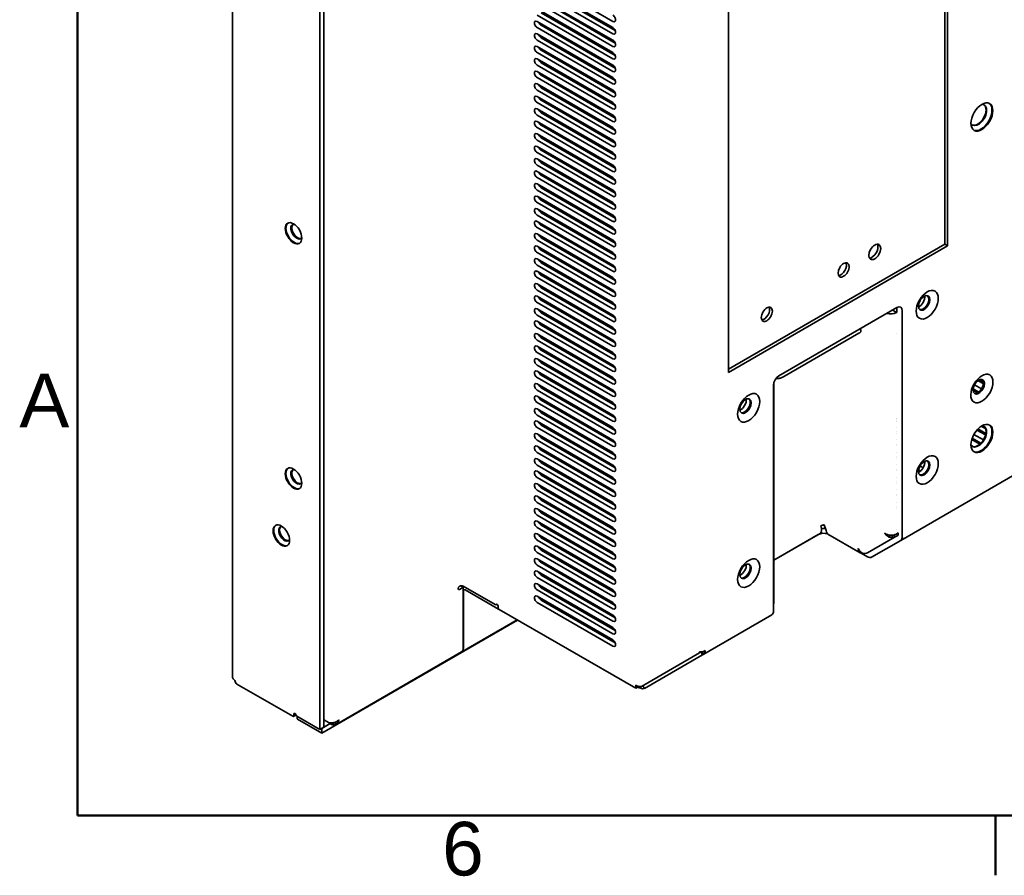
# Model space of a CAD drawing. Header units: millimetres. Extents: x 0 to 2100, y 0 to 1485.
# Tile 1 of 14: x 31 to 353, y 31 to 310. Entities that reach past the tile are written whole.
import ezdxf

# ---------------------------------------------------------------- set-up
doc = ezdxf.new("R2010")
doc.units = ezdxf.units.MM
doc.header["$LTSCALE"] = 5
for name, color, linetype, lineweight in [('Rahmen_0', 7, 'Continuous', 50), ('Rahmen_2', 7, 'Continuous', 50), ('Sichtbare Kanten(ISO)', 7, 'Continuous', 35)]:
    doc.layers.add(name, color=color, linetype=linetype, lineweight=lineweight)
doc.styles.add('Aktuell-BSI', font='arial.ttf')

# ---------------------------------------------------------------- blocks, each defined once
blk = doc.blocks.new('Ränder Standardrahmen')
at = {"layer": 'Rahmen_0'}
blk.add_line((70, 10), (70, 6.1), dxfattribs=at)
at = {"layer": 'Rahmen_0', "flags": 128}
blk.add_lwpolyline([(10, 10), (10, 287), (410, 287), (410, 10), (10, 10)], dxfattribs=at)
at = {"layer": 'Rahmen_2', "char_height": 3.5, "attachment_point": 7, "style": 'Aktuell-BSI'}
for s, insert in [('A', (6.206, 35.375)), ('6', (33.834, 6.041))]:
    blk.add_mtext(s, dxfattribs=dict(at, insert=insert))

msp = doc.modelspace()

# ---------------------------------------------------------------- linework, layer by layer
at = {"layer": 'Sichtbare Kanten(ISO)'}
for p, q in [((100.65, 95.43), (100.65, 409.32)), ((130.5, 393.17), (130.5, 78.92)), ((129.18, 392.4), (129.18, 78.15)), ((333.4, 384.62), (333.4, 236.63)), ((334.28, 236.12), (334.28, 385.13)), ((262.69, 343.79), (262.69, 194.78)), ((200.2, 323.74), (224.95, 309.45)), ((224.95, 307.41), (200.2, 321.7)), ((200.2, 319.66), (224.95, 305.37)), ((225.71, 306.46), (201.52, 320.42)), ((224.95, 303.33), (200.2, 317.62)), ((200.2, 315.57), (224.95, 301.29)), ((225.71, 302.37), (201.52, 316.34)), ((224.95, 299.24), (200.2, 313.53)), ((225.71, 298.29), (201.52, 312.26)), ((200.2, 311.49), (224.95, 297.2)), ((224.95, 295.16), (200.2, 309.45)), ((200.2, 307.41), (224.95, 293.12)), ((225.71, 294.21), (201.52, 308.17)), ((224.95, 291.08), (200.2, 305.37)), ((200.2, 303.33), (224.95, 289.04)), ((225.71, 290.13), (201.52, 304.09)), ((224.95, 287), (200.2, 301.29)), ((200.2, 299.24), (224.95, 284.96)), ((225.71, 286.04), (201.52, 300.01)), ((224.95, 282.91), (200.2, 297.2)), ((200.2, 295.16), (224.95, 280.87)), ((224.95, 278.83), (200.2, 293.12)), ((225.71, 281.96), (201.52, 295.93)), ((200.2, 291.08), (224.95, 276.79)), ((225.71, 277.88), (201.52, 291.84)), ((224.95, 274.75), (200.2, 289.04)), ((200.2, 287), (224.95, 272.71)), ((225.71, 273.8), (201.52, 287.76)), ((224.95, 270.67), (200.2, 284.96)), ((225.71, 269.71), (201.52, 283.68)), ((200.2, 282.91), (224.95, 268.63)), ((224.95, 266.58), (200.2, 280.87)), ((200.2, 278.83), (224.95, 264.54)), ((224.95, 262.5), (200.2, 276.79)), ((225.71, 265.63), (201.52, 279.6)), ((200.2, 274.75), (224.95, 260.46)), ((225.71, 261.55), (201.52, 275.51)), ((224.95, 258.42), (200.2, 272.71)), ((200.2, 270.67), (224.95, 256.38)), ((225.71, 257.47), (201.52, 271.43)), ((224.95, 254.34), (200.2, 268.63)), ((225.71, 253.38), (201.52, 267.35)), ((200.2, 266.58), (224.95, 252.3)), ((224.95, 250.25), (200.2, 264.54)), ((200.2, 262.5), (224.95, 248.21)), ((225.71, 249.3), (201.52, 263.27)), ((224.95, 246.17), (200.2, 260.46)), ((200.2, 258.42), (224.95, 244.13)), ((225.71, 245.22), (201.52, 259.18)), ((224.95, 242.09), (200.2, 256.38)), ((200.2, 254.34), (224.95, 240.05)), ((225.71, 241.14), (201.52, 255.1)), ((318.98, 139.92), (519.97, 255.96)), ((224.95, 238.01), (200.2, 252.3)), ((225.71, 237.05), (201.52, 251.02)), ((200.2, 250.25), (224.95, 235.97)), ((224.95, 233.92), (200.2, 248.21)), ((200.2, 246.17), (224.95, 231.88)), ((225.71, 232.97), (201.52, 246.94)), ((224.95, 229.84), (200.2, 244.13)), ((200.2, 242.09), (224.95, 227.8)), ((225.71, 228.89), (201.52, 242.85)), ((224.95, 225.76), (200.2, 240.05)), ((225.71, 224.81), (201.52, 238.77)), ((224.81, 237.58), (224.55, 238.24)), ((200.2, 238.01), (224.95, 223.72)), ((224.95, 221.68), (200.2, 235.97)), ((333.4, 236.63), (262.69, 195.8)), ((334.28, 236.12), (262.69, 194.78)), ((334.28, 236.12), (333.4, 236.63)), ((200.2, 233.92), (224.95, 219.64)), ((224.95, 217.59), (200.2, 231.88)), ((225.71, 220.72), (201.52, 234.69)), ((200.2, 229.84), (224.95, 215.55)), ((225.71, 216.64), (201.52, 230.61)), ((224.95, 213.51), (200.2, 227.8)), ((200.2, 225.76), (224.95, 211.47)), ((225.71, 212.56), (201.52, 226.52)), ((224.95, 209.43), (200.2, 223.72)), ((225.71, 208.48), (201.52, 222.44)), ((200.2, 221.68), (224.95, 207.39)), ((224.95, 205.35), (200.2, 219.64)), ((200.2, 217.59), (224.95, 203.31)), ((224.95, 201.26), (200.2, 215.55)), ((225.71, 204.39), (201.52, 218.36)), ((317.75, 215.96), (279.22, 193.71)), ((317.67, 214.37), (317.67, 215.91)), ((200.2, 213.51), (224.95, 199.22)), ((225.71, 200.31), (201.52, 214.28)), ((316.34, 215.14), (316.25, 215.09)), ((317.67, 214.37), (316.34, 215.14)), ((316.34, 215.14), (316.34, 215.14)), ((317.58, 214.32), (317.67, 214.37)), ((319.52, 141.12), (319.52, 214.94)), ((224.95, 197.18), (200.2, 211.47)), ((200.2, 209.43), (224.95, 195.14)), ((225.71, 196.23), (201.52, 210.19)), ((224.95, 193.1), (200.2, 207.39)), ((225.71, 192.15), (201.52, 206.11)), ((281.05, 193.53), (305.36, 207.56)), ((305.75, 209.03), (305.99, 208.42)), ((317.58, 207.56), (317.58, 207.56)), ((200.2, 205.35), (224.95, 191.06)), ((224.95, 189.02), (200.2, 203.31)), ((200.2, 201.26), (224.95, 186.98)), ((225.71, 188.06), (201.52, 202.03)), ((224.95, 184.93), (200.2, 199.22)), ((200.2, 197.18), (224.95, 182.89)), ((225.71, 183.98), (201.52, 197.95)), ((224.95, 180.85), (200.2, 195.14)), ((200.2, 193.1), (224.95, 178.81)), ((225.71, 179.9), (201.52, 193.87)), ((224.95, 176.77), (200.2, 191.06)), ((277.45, 190.65), (277.45, 116.83)), ((277.51, 119.53), (277.51, 191.22)), ((278.16, 192.7), (278.86, 192.76)), ((345.4, 189.38), (343.09, 190.72)), ((344.24, 192.09), (346.02, 191.07)), ((344.68, 192.35), (346.03, 191.57)), ((200.2, 189.02), (224.95, 174.73)), ((224.95, 172.69), (200.2, 186.98)), ((225.71, 175.82), (201.52, 189.78)), ((221.01, 186.7), (221.46, 186.95)), ((224.55, 188.74), (224.99, 188.99)), ((342.64, 188.94), (344.09, 188.1)), ((342.66, 189.43), (344.51, 188.37)), ((200.2, 184.93), (224.95, 170.65)), ((225.71, 171.73), (201.52, 185.7)), ((217.48, 184.65), (217.92, 184.91)), ((219.6, 183.94), (219.16, 183.68)), ((223.13, 185.98), (222.69, 185.73)), ((224.95, 168.6), (200.2, 182.89)), ((200.2, 180.85), (224.95, 166.56)), ((225.71, 167.65), (201.52, 181.62)), ((210.41, 180.57), (210.85, 180.83)), ((213.94, 182.61), (214.38, 182.87)), ((216.06, 181.9), (215.62, 181.64)), ((224.95, 164.52), (200.2, 178.81)), ((225.71, 163.57), (201.52, 177.54)), ((206.87, 178.53), (207.31, 178.79)), ((208.99, 177.82), (208.55, 177.56)), ((212.53, 179.86), (212.09, 179.6)), ((346.76, 176.35), (345.29, 177.2)), ((200.2, 176.77), (224.95, 162.48)), ((224.95, 160.44), (200.2, 174.73)), ((201.92, 173.73), (201.48, 173.48)), ((203.34, 176.49), (203.78, 176.74)), ((205.46, 175.77), (205.01, 175.52)), ((317.58, 176.87), (317.58, 176.87)), ((317.58, 175.34), (317.58, 175.34)), ((317.58, 174.83), (317.58, 174.83)), ((346, 172.71), (342.89, 174.5)), ((343.9, 175.96), (346.71, 174.34)), ((344.21, 176.3), (346.81, 174.79)), ((200.2, 172.69), (224.95, 158.4)), ((224.95, 156.36), (200.2, 170.65)), ((225.71, 159.49), (201.52, 173.45)), ((317.58, 172.79), (317.58, 172.79)), ((317.58, 171.26), (317.58, 171.26)), ((317.58, 170.75), (317.58, 170.75)), ((342.76, 170.5), (342.07, 170.9)), ((342.2, 172.86), (344.85, 171.33)), ((342.34, 173.29), (345.18, 171.65)), ((200.2, 168.6), (224.95, 154.32)), ((225.71, 155.4), (201.52, 169.37)), ((317.58, 168.71), (317.58, 168.71)), ((224.95, 152.27), (200.2, 166.56)), ((200.2, 164.52), (224.95, 150.23)), ((225.71, 151.32), (201.52, 165.29)), ((317.58, 167.18), (317.58, 167.18)), ((317.58, 166.67), (317.58, 166.67)), ((317.58, 164.62), (317.58, 164.62)), ((326.33, 163.65), (325.32, 164.23)), ((326.55, 165.57), (326.88, 165.38)), ((224.95, 148.19), (200.2, 162.48)), ((225.71, 147.24), (201.52, 161.21)), ((317.58, 163.09), (317.58, 163.09)), ((317.58, 162.58), (317.58, 162.58)), ((324.78, 162.51), (325.11, 162.32)), ((324.84, 162.98), (325.49, 162.61)), ((200.2, 160.44), (224.95, 146.15)), ((224.95, 144.11), (200.2, 158.4)), ((317.58, 160.54), (317.58, 160.54)), ((317.58, 159.01), (317.58, 159.01)), ((317.58, 158.5), (317.58, 158.5)), ((200.2, 156.36), (224.95, 142.07)), ((225.71, 143.16), (201.52, 157.12)), ((317.58, 156.46), (317.58, 156.46)), ((317.58, 154.93), (317.58, 154.93)), ((224.95, 140.03), (200.2, 154.32)), ((200.2, 152.27), (224.95, 137.99)), ((225.71, 139.08), (201.52, 153.04)), ((223.38, 153.18), (222.94, 152.92)), ((317.58, 154.42), (317.58, 154.42)), ((317.58, 152.38), (317.58, 152.38)), ((224.95, 135.94), (200.2, 150.23)), ((200.2, 148.19), (224.95, 133.9)), ((225.71, 134.99), (201.52, 148.96)), ((216.31, 149.1), (215.87, 148.84)), ((219.85, 151.14), (219.4, 150.88)), ((317.58, 150.85), (317.58, 150.85)), ((317.58, 150.34), (317.58, 150.34)), ((224.95, 131.86), (200.2, 146.15)), ((225.71, 130.91), (201.52, 144.88)), ((209.24, 145.01), (208.8, 144.76)), ((212.78, 147.05), (212.33, 146.8)), ((293.97, 144.97), (293.91, 144.97)), ((294.67, 143.15), (293.97, 144.97)), ((200.2, 144.11), (224.95, 129.82)), ((224.95, 127.78), (200.2, 142.07)), ((205.7, 142.97), (205.26, 142.72)), ((277.51, 133.48), (292.62, 142.2)), ((277.51, 133.41), (292.05, 141.8)), ((295.22, 141.95), (305.78, 135.85)), ((313.91, 142.18), (313.83, 142.14)), ((314.54, 141.39), (314.7, 141.79)), ((314.54, 141.39), (314.78, 141.77)), ((315.42, 140.91), (315.41, 141.62)), ((315.42, 140.91), (315.53, 141.61)), ((316.34, 140.79), (316.05, 141.58)), ((316.34, 140.79), (316.18, 141.59)), ((316.34, 140.79), (316.29, 141.59)), ((316.79, 141.66), (317.16, 141.03)), ((317.58, 143.44), (317.58, 143.44)), ((318.2, 142.32), (317.58, 141.96)), ((318.2, 142.32), (318.2, 141.88)), ((200.2, 140.03), (224.95, 125.74)), ((225.71, 126.83), (201.52, 140.79)), ((202.17, 140.93), (201.73, 140.68)), ((308.17, 135.84), (317.16, 141.03)), ((309.46, 134.42), (318.98, 139.92)), ((317.16, 141.03), (317.78, 141.39)), ((318.04, 141.54), (317.78, 141.39)), ((224.95, 123.7), (200.2, 137.99)), ((200.2, 135.94), (224.95, 121.66)), ((225.71, 122.75), (201.52, 136.71)), ((305.08, 137.14), (305.13, 137.17)), ((305.3, 136.35), (305.48, 136.6)), ((305.3, 136.35), (305.51, 136.57)), ((305.53, 136.54), (305.3, 136.35)), ((305.78, 135.85), (305.94, 136.13)), ((305.97, 136.11), (305.78, 135.85)), ((306.12, 135.72), (308.15, 134.55)), ((306.43, 135.7), (306.47, 135.8)), ((224.95, 119.61), (200.2, 133.9)), ((225.71, 118.66), (201.52, 132.63)), ((200.2, 131.86), (224.95, 117.57)), ((224.95, 115.53), (200.2, 129.82)), ((200.2, 127.78), (224.95, 113.49)), ((224.95, 111.45), (200.2, 125.74)), ((225.71, 114.58), (201.52, 128.55)), ((174.92, 124.97), (174.83, 124.92)), ((174.83, 123.9), (176.07, 124.62)), ((176.07, 124.62), (175.25, 125.09)), ((186.46, 118.92), (175.98, 124.97)), ((176.07, 124.62), (176.07, 104.66)), ((176.11, 104.69), (176.11, 123.47)), ((176.64, 123.77), (187.6, 117.45)), ((200.2, 123.7), (224.95, 109.41)), ((225.71, 110.5), (201.52, 124.46)), ((187.04, 119.09), (186.71, 118.9)), ((224.95, 107.37), (200.2, 121.66)), ((200.2, 119.61), (224.95, 105.33)), ((225.71, 106.42), (201.52, 120.38)), ((187.47, 117.93), (187.47, 118.44)), ((232.4, 91.58), (187.82, 117.32)), ((129.84, 76.95), (193.79, 113.87)), ((193.67, 113.94), (175.57, 103.49)), ((254.61, 102.75), (276.91, 115.63)), ((134.49, 79.77), (175.52, 103.46)), ((253.29, 103.14), (234.25, 92.15)), ((253.29, 103.51), (253.29, 103.14)), ((254.28, 102.57), (253.73, 103.53)), ((254.61, 102.75), (254.12, 103.59)), ((235.25, 91.57), (254.28, 102.57)), ((254.28, 102.57), (254.61, 102.75)), ((120.34, 82.44), (102.13, 92.95)), ((232.4, 92.59), (232.4, 91.58)), ((232.4, 91.58), (233.49, 92.21)), ((233.77, 91.61), (233.1, 91.99)), ((233.77, 92.17), (233.77, 91.61)), ((233.77, 91.61), (233.93, 91.7)), ((233.93, 91.7), (233.93, 92.16)), ((235.25, 91.57), (234.75, 92.43)), ((121.39, 82.87), (120.59, 82.41)), ((120.69, 83.15), (120.69, 82.64)), ((121.19, 82.76), (121.23, 82.74)), ((129.18, 78.15), (121.7, 82.47)), ((121.74, 82.45), (121.74, 81.75)), ((121.89, 81.55), (129.84, 76.95)), ((131.65, 80.6), (130.5, 81.27)), ((131.65, 80.6), (133.02, 79.81)), ((134.08, 80.48), (134.49, 79.77)), ((134.49, 79.77), (134.22, 80.53)), ((134.68, 80.74), (135.06, 80.33)), ((135.06, 80.33), (134.78, 80.8)), ((135.36, 81.21), (135.41, 81.19)), ((130.5, 78.92), (129.18, 78.15)), ((129.84, 78.48), (129.8, 78.51)), ((132.58, 80.07), (129.84, 78.48)), ((129.84, 78.48), (129.84, 76.95)), ((133.02, 79.81), (133.02, 80.3)), ((133.77, 79.59), (133.46, 80.33)), ((133.55, 80.34), (133.77, 79.59)), ((133.77, 79.59), (133.68, 80.37))]:
    msp.add_line(p, q, dxfattribs=at)
for centre, major_axis, ratio, start_param, end_param in [((200.2, 308.43), (-0.62, 1.08), 0.57735, 5.497787, 8.63938), ((201.52, 309.2), (-0.62, 1.08), 0.57735, 1.308997, 2.356194), ((224.95, 310.47), (0.62, -1.08), 0.57735, 5.497787, 8.63938), ((224.95, 306.39), (0.62, -1.08), 0.57735, 5.497787, 8.63938), ((200.2, 304.35), (-0.62, 1.08), 0.57735, 5.497787, 8.63938), ((201.52, 305.11), (-0.62, 1.08), 0.57735, 1.308997, 2.356194), ((224.95, 302.31), (0.62, -1.08), 0.57735, 5.497787, 8.63938), ((200.2, 300.26), (-0.62, 1.08), 0.57735, 5.497787, 8.63938), ((201.52, 301.03), (-0.62, 1.08), 0.57735, 1.308997, 2.356194), ((224.95, 298.22), (0.62, -1.08), 0.57735, 5.497787, 8.63938), ((200.2, 296.18), (-0.62, 1.08), 0.57735, 5.497787, 8.63938), ((201.52, 296.95), (-0.62, 1.08), 0.57735, 1.308997, 2.356194), ((200.2, 292.1), (-0.62, 1.08), 0.57735, 5.497787, 8.63938), ((201.52, 292.87), (-0.62, 1.08), 0.57735, 1.308997, 2.356194), ((224.95, 294.14), (0.62, -1.08), 0.57735, 5.497787, 8.63938), ((224.95, 290.06), (0.62, -1.08), 0.57735, 5.497787, 8.63938), ((200.2, 288.02), (-0.62, 1.08), 0.57735, 5.497787, 8.63938), ((201.52, 288.78), (-0.62, 1.08), 0.57735, 1.308997, 2.356194), ((224.95, 285.98), (0.62, -1.08), 0.57735, 5.497787, 8.63938), ((200.2, 283.93), (-0.62, 1.08), 0.57735, 5.497787, 8.63938), ((201.52, 284.7), (-0.62, 1.08), 0.57735, 1.308997, 2.356194), ((200.2, 279.85), (-0.62, 1.08), 0.57735, 5.497787, 8.63938), ((201.52, 280.62), (-0.62, 1.08), 0.57735, 1.308997, 2.356194), ((224.95, 281.89), (0.62, -1.08), 0.57735, 5.497787, 8.63938), ((344.36, 278.88), (-1.91, -3.3), 0.57735, 5.945073, 9.762891), ((344.18, 278.98), (1.91, 3.3), 0.57735, 3.187977, 6.236801), ((345.24, 278.37), (2.53, 4.38), 0.57735, 3.193995, 6.230783), ((200.2, 275.77), (-0.62, 1.08), 0.57735, 5.497787, 8.63938), ((224.95, 277.81), (0.62, -1.08), 0.57735, 5.497787, 8.63938), ((201.52, 276.54), (-0.62, 1.08), 0.57735, 1.308997, 2.356194), ((224.95, 273.73), (0.62, -1.08), 0.57735, 5.497787, 8.63938), ((200.2, 271.69), (-0.62, 1.08), 0.57735, 5.497787, 8.63938), ((201.52, 272.45), (-0.62, 1.08), 0.57735, 1.308997, 2.356194), ((224.95, 269.65), (0.62, -1.08), 0.57735, 5.497787, 8.63938), ((200.2, 267.6), (-0.62, 1.08), 0.57735, 5.497787, 8.63938), ((201.52, 268.37), (-0.62, 1.08), 0.57735, 1.308997, 2.356194), ((200.2, 263.52), (-0.62, 1.08), 0.57735, 5.497787, 8.63938), ((201.52, 264.29), (-0.62, 1.08), 0.57735, 1.308997, 2.356194), ((224.95, 265.56), (0.62, -1.08), 0.57735, 5.497787, 8.63938), ((200.2, 259.44), (-0.62, 1.08), 0.57735, 5.497787, 8.63938), ((224.95, 261.48), (0.62, -1.08), 0.57735, 5.497787, 8.63938), ((201.52, 260.21), (-0.62, 1.08), 0.57735, 1.308997, 2.356194), ((224.95, 257.4), (0.62, -1.08), 0.57735, 5.497787, 8.63938), ((200.2, 255.36), (-0.62, 1.08), 0.57735, 5.497787, 8.63938), ((201.52, 256.12), (-0.62, 1.08), 0.57735, 1.308997, 2.356194), ((224.95, 253.32), (0.62, -1.08), 0.57735, 5.497787, 8.63938), ((200.2, 251.27), (-0.62, 1.08), 0.57735, 5.497787, 8.63938), ((201.52, 252.04), (-0.62, 1.08), 0.57735, 1.308997, 2.356194), ((200.2, 247.19), (-0.62, 1.08), 0.57735, 5.497787, 8.63938), ((201.52, 247.96), (-0.62, 1.08), 0.57735, 1.308997, 2.356194), ((224.95, 249.23), (0.62, -1.08), 0.57735, 5.497787, 8.63938), ((224.95, 245.15), (0.62, -1.08), 0.57735, 5.497787, 8.63938), ((120.83, 240.35), (1.91, -3.3), 0.57735, 3.199585, 6.225193), ((121.62, 240.81), (-1.34, 2.33), 0.57735, 5.98792, 9.720043), ((121.93, 240.99), (1.34, -2.33), 0.57735, 3.256959, 6.167819), ((200.2, 243.11), (-0.62, 1.08), 0.57735, 5.497787, 8.63938), ((201.52, 243.88), (-0.62, 1.08), 0.57735, 1.308997, 2.356194), ((224.95, 241.07), (0.62, -1.08), 0.57735, 5.497787, 8.63938), ((200.2, 239.03), (-0.62, 1.08), 0.57735, 5.497787, 8.63938), ((201.52, 239.79), (-0.62, 1.08), 0.57735, 1.308997, 2.356194), ((200.2, 234.95), (-0.62, 1.08), 0.57735, 5.497787, 8.63938), ((201.52, 235.71), (-0.62, 1.08), 0.57735, 1.308997, 2.356194), ((224.95, 236.99), (0.62, -1.08), 0.57735, 5.497787, 8.63938), ((309.62, 234.64), (1.38, 2.38), 0.57735, 3.468813, 5.955965), ((200.2, 230.86), (-0.62, 1.08), 0.57735, 5.497787, 8.63938), ((224.95, 232.9), (0.62, -1.08), 0.57735, 5.497787, 8.63938), ((201.52, 231.63), (-0.62, 1.08), 0.57735, 1.308997, 2.356194), ((224.95, 228.82), (0.62, -1.08), 0.57735, 5.497787, 8.63938), ((299.46, 228.77), (1.28, 2.22), 0.57735, 3.493757, 5.931021), ((200.2, 226.78), (-0.62, 1.08), 0.57735, 5.497787, 8.63938), ((201.52, 227.55), (-0.62, 1.08), 0.57735, 1.308997, 2.356194), ((224.95, 224.74), (0.62, -1.08), 0.57735, 5.497787, 8.63938), ((200.2, 222.7), (-0.62, 1.08), 0.57735, 5.497787, 8.63938), ((201.52, 223.46), (-0.62, 1.08), 0.57735, 1.308997, 2.356194), ((200.2, 218.62), (-0.62, 1.08), 0.57735, 5.497787, 8.63938), ((201.52, 219.38), (-0.62, 1.08), 0.57735, 1.308997, 2.356194), ((224.95, 220.66), (0.62, -1.08), 0.57735, 5.497787, 8.63938), ((325, 218.41), (-1.33, -2.3), 0.57735, 0.675113, 2.46648), ((326.33, 217.65), (1.31, 2.27), 0.57735, 3.259718, 6.16506), ((328.45, 219.79), (-1.94, 0), 0.57735, 0.206636, 0.607578), ((200.2, 214.53), (-0.62, 1.08), 0.57735, 5.497787, 8.63938), ((224.95, 216.57), (0.62, -1.08), 0.57735, 5.497787, 8.63938), ((274.36, 214.28), (1.28, 2.22), 0.57735, 3.493757, 5.931021), ((317.75, 213.92), (1.25, 2.17), 0.57735, 5.497787, 7.068583), ((201.52, 215.3), (-0.62, 1.08), 0.57735, 1.308997, 2.356194), ((224.95, 212.49), (0.62, -1.08), 0.57735, 5.497787, 8.63938), ((315.72, 215.4), (2.63, 0), 0.57735, 4.214386, 5.497787), ((315.72, 215.4), (-0.75, 0), 0.57735, 2.230351, 2.356194), ((200.2, 210.45), (-0.62, 1.08), 0.57735, 5.497787, 8.63938), ((201.52, 211.22), (-0.62, 1.08), 0.57735, 1.308997, 2.356194), ((224.95, 208.41), (0.62, -1.08), 0.57735, 5.497787, 8.63938), ((200.2, 206.37), (-0.62, 1.08), 0.57735, 5.497787, 8.63938), ((201.52, 207.13), (-0.62, 1.08), 0.57735, 1.308997, 2.356194), ((200.2, 202.29), (-0.62, 1.08), 0.57735, 5.497787, 8.63938), ((201.52, 203.05), (-0.62, 1.08), 0.57735, 1.308997, 2.356194), ((224.95, 204.33), (0.62, -1.08), 0.57735, 5.497787, 8.63938), ((200.2, 198.2), (-0.62, 1.08), 0.57735, 5.497787, 8.63938), ((224.95, 200.24), (0.62, -1.08), 0.57735, 5.497787, 8.63938), ((201.52, 198.97), (-0.62, 1.08), 0.57735, 1.308997, 2.356194), ((224.95, 196.16), (0.62, -1.08), 0.57735, 5.497787, 8.63938), ((200.2, 194.12), (-0.62, 1.08), 0.57735, 5.497787, 8.63938), ((201.52, 194.89), (-0.62, 1.08), 0.57735, 1.308997, 2.356194), ((224.95, 192.08), (0.62, -1.08), 0.57735, 5.497787, 8.63938), ((279.22, 191.67), (1.25, 2.17), 0.57735, 0.785398, 2.356194), ((200.2, 190.04), (-0.62, 1.08), 0.57735, 5.497787, 8.63938), ((201.52, 190.8), (-0.62, 1.08), 0.57735, 1.308997, 2.356194), ((344.18, 190.29), (1.31, 2.27), 0.57735, 3.259718, 6.16506), ((200.2, 185.96), (-0.62, 1.08), 0.57735, 5.497787, 8.63938), ((201.52, 186.72), (-0.62, 1.08), 0.57735, 1.308997, 2.356194), ((224.95, 188), (0.62, -1.08), 0.57735, 5.497787, 8.63938), ((224.95, 183.91), (0.62, -1.08), 0.57735, 5.497787, 8.63938), ((266.67, 184.73), (-1.33, -2.3), 0.57735, 0.675113, 2.46648), ((267.99, 183.97), (1.31, 2.27), 0.57735, 3.259718, 6.16506), ((200.2, 181.87), (-0.62, 1.08), 0.57735, 5.497787, 8.63938), ((201.52, 182.64), (-0.62, 1.08), 0.57735, 1.308997, 2.356194), ((224.95, 179.83), (0.62, -1.08), 0.57735, 5.497787, 8.63938), ((200.2, 177.79), (-0.62, 1.08), 0.57735, 5.497787, 8.63938), ((201.52, 178.56), (-0.62, 1.08), 0.57735, 1.308997, 2.356194), ((318.64, 179.32), (-1.25, 0), 0.57735, 5.725126, 5.725586), ((318.64, 179.32), (1.25, 0), 0.57735, 3.699192, 3.699652), ((344.36, 173.86), (-1.91, -3.3), 0.57735, 5.945073, 9.762891), ((344.18, 173.96), (1.91, 3.3), 0.57735, 3.187977, 6.236801), ((345.24, 173.35), (2.53, 4.38), 0.57735, 3.193995, 6.230783), ((200.2, 173.71), (-0.62, 1.08), 0.57735, 5.497787, 8.63938), ((201.52, 174.47), (-0.62, 1.08), 0.57735, 1.308997, 2.356194), ((224.95, 175.75), (0.62, -1.08), 0.57735, 5.497787, 8.63938), ((200.2, 169.63), (-0.62, 1.08), 0.57735, 5.497787, 8.63938), ((224.95, 171.67), (0.62, -1.08), 0.57735, 5.497787, 8.63938), ((201.52, 170.39), (-0.62, 1.08), 0.57735, 1.308997, 2.356194), ((224.95, 167.58), (0.62, -1.08), 0.57735, 5.497787, 8.63938), ((200.2, 165.54), (-0.62, 1.08), 0.57735, 5.497787, 8.63938), ((201.52, 166.31), (-0.62, 1.08), 0.57735, 1.308997, 2.356194), ((224.95, 163.5), (0.62, -1.08), 0.57735, 5.497787, 8.63938), ((325, 164.42), (-1.33, -2.3), 0.57735, 0.675113, 2.46648), ((326.33, 163.65), (1.31, 2.27), 0.57735, 3.259718, 6.16506), ((120.83, 160.24), (1.91, -3.3), 0.57735, 3.199585, 6.225193), ((121.62, 160.69), (-1.34, 2.33), 0.57735, 5.98792, 9.720043), ((121.93, 160.87), (1.34, -2.33), 0.57735, 3.256959, 6.167819), ((200.2, 161.46), (-0.62, 1.08), 0.57735, 5.497787, 8.63938), ((201.52, 162.23), (-0.62, 1.08), 0.57735, 1.308997, 2.356194), ((200.2, 157.38), (-0.62, 1.08), 0.57735, 5.497787, 8.63938), ((201.52, 158.14), (-0.62, 1.08), 0.57735, 1.308997, 2.356194), ((224.95, 159.42), (0.62, -1.08), 0.57735, 5.497787, 8.63938), ((200.2, 153.3), (-0.62, 1.08), 0.57735, 5.497787, 8.63938), ((224.95, 155.34), (0.62, -1.08), 0.57735, 5.497787, 8.63938), ((201.52, 154.06), (-0.62, 1.08), 0.57735, 1.308997, 2.356194), ((224.95, 151.25), (0.62, -1.08), 0.57735, 5.497787, 8.63938), ((200.2, 149.21), (-0.62, 1.08), 0.57735, 5.497787, 8.63938), ((201.52, 149.98), (-0.62, 1.08), 0.57735, 1.308997, 2.356194), ((224.95, 147.17), (0.62, -1.08), 0.57735, 5.497787, 8.63938), ((116.85, 141.61), (1.91, -3.3), 0.57735, 3.199585, 6.225193), ((200.2, 145.13), (-0.62, 1.08), 0.57735, 5.497787, 8.63938), ((201.52, 145.9), (-0.62, 1.08), 0.57735, 1.308997, 2.356194), ((293.38, 144.66), (-0.699, -0.271), 0.211325, 3.773507, 5.344303), ((117.64, 142.07), (-1.34, 2.33), 0.57735, 5.98792, 9.720043), ((117.95, 142.25), (1.34, -2.33), 0.57735, 3.256959, 6.167819), ((200.2, 141.05), (-0.62, 1.08), 0.57735, 5.497787, 8.63938), ((201.52, 141.81), (-0.62, 1.08), 0.57735, 1.308997, 2.356194), ((224.95, 143.09), (0.62, -1.08), 0.57735, 5.497787, 8.63938), ((293.82, 140.78), (-2.5, 0), 0.57735, 4.170495, 5.497787), ((291.31, 144.48), (1.31, -2.27), 0.57735, 0, 1.308997), ((293.82, 142.31), (2.5, 0), 0.57735, 1.313949, 1.842319), ((296.53, 144.22), (-1.31, -2.27), 0.57735, 5.497787, 6.283185), ((313.85, 142.18), (-0.0289, 0.05), 0.57735, 5.105088, 8.246681), ((315.69, 143.22), (1.74, -1.99), 0.80551, 4.552965, 4.945664), ((315.72, 143.28), (-2.62, 0.31), 0.640578, 0.859901, 1.2526), ((315.72, 143.19), (-2.62, 0.31), 0.603239, 1.250119, 1.642818), ((315.72, 143.1), (-2.62, 0.21), 0.574773, 1.617848, 2.010547), ((315.72, 143.03), (2.62, -0.05), 0.563606, 5.116315, 5.509014), ((317.67, 142.19), (0.375, -0.65), 0.57735, 0, 0.785398), ((224.95, 139.01), (0.62, -1.08), 0.57735, 5.497787, 8.63938), ((315.75, 143.25), (-1.7, 2.02), 0.830817, 1.817902, 2.210601), ((315.8, 143.28), (-1.52, 2.14), 0.841689, 2.276854, 2.669553), ((315.85, 143.3), (1.31, -2.27), 0.830088, 5.890486, 6.283185), ((317.67, 142.19), (1.31, -2.27), 0.57735, 0, 0.785398), ((200.2, 136.97), (-0.62, 1.08), 0.57735, 5.497787, 8.63938), ((201.52, 137.73), (-0.62, 1.08), 0.57735, 1.308997, 2.356194), ((224.95, 134.92), (0.62, -1.08), 0.57735, 5.497787, 8.63938), ((305.12, 137.14), (-0.0289, 0.05), 0.57735, 4.31969, 7.461283), ((306.93, 138.21), (1.04, 2.42), 0.640578, 2.281691, 2.674391), ((306.95, 138.17), (0.93, -2.47), 0.782185, 4.841, 5.233699), ((307.09, 138.12), (-1.31, -2.27), 0.659269, 5.890486, 6.283185), ((306.95, 138.17), (0.98, -2.45), 0.78829, 5.217459, 5.610158), ((307.14, 138.09), (-1.39, -2.23), 0.627466, 0.021685, 0.414384), ((307.15, 138.08), (-1.36, -2.25), 0.590774, 0.405034, 0.513973), ((306.87, 138.12), (1.23, -2.32), 0.7803, 5.527353, 5.920052), ((306.85, 138.11), (1.31, -2.27), 0.802905, 5.890486, 6.283185), ((200.2, 132.88), (-0.62, 1.08), 0.57735, 5.497787, 8.63938), ((201.52, 133.65), (-0.62, 1.08), 0.57735, 1.308997, 2.356194), ((266.67, 130.74), (-1.33, -2.3), 0.57735, 0.675113, 2.46648), ((267.99, 129.97), (1.31, 2.27), 0.57735, 3.259718, 6.16506), ((308.15, 136.69), (1.31, -2.27), 0.57735, 5.497787, 6.283185), ((200.2, 128.8), (-0.62, 1.08), 0.57735, 5.497787, 8.63938), ((201.52, 129.57), (-0.62, 1.08), 0.57735, 1.308997, 2.356194), ((224.95, 130.84), (0.62, -1.08), 0.57735, 5.497787, 8.63938), ((200.2, 124.72), (-0.62, 1.08), 0.57735, 5.497787, 8.63938), ((224.95, 126.76), (0.62, -1.08), 0.57735, 5.497787, 8.63938), ((174.83, 124.41), (-0.312, -0.541), 0.57735, 3.926991, 7.068583), ((175.45, 124.67), (0.75, 0), 0.57735, 0.785398, 2.356194), ((176.64, 123.16), (-0.375, 0.65), 0.57735, 5.497787, 7.068583), ((201.52, 125.48), (-0.62, 1.08), 0.57735, 1.308997, 2.356194), ((219.64, 122.17), (-1.25, 0), 0.57735, 4.974188, 5.497787), ((223.18, 124.21), (-1.25, 0), 0.57735, 4.974188, 5.497787), ((224.95, 122.68), (0.62, -1.08), 0.57735, 5.497787, 8.63938), ((187.12, 118.65), (-0.25, 0.433), 0.57735, 3.926991, 6.684187), ((200.2, 120.64), (-0.62, 1.08), 0.57735, 5.497787, 8.63938), ((201.52, 121.4), (-0.62, 1.08), 0.57735, 1.308997, 2.356194), ((216.11, 120.13), (-1.25, 0), 0.57735, 4.974188, 5.497787), ((224.95, 118.59), (0.62, -1.08), 0.57735, 5.497787, 8.63938), ((274.89, 119.47), (2.62, 0.09), 0.627466, 6.044189, 6.2615), ((186.46, 119.33), (0.25, -0.433), 0.57735, 5.497787, 6.684187), ((187.82, 117.73), (0.25, -0.433), 0.57735, 3.926991, 5.497787), ((187.96, 117.65), (0.5, 0), 0.57735, 3.926991, 4.222137), ((209.04, 116.04), (-1.25, 0), 0.57735, 4.974188, 5.497787), ((212.57, 118.08), (-1.25, 0), 0.57735, 4.974188, 5.497787), ((275.59, 117.9), (1.31, -2.27), 0.57735, 0, 0.785398), ((224.95, 114.51), (0.62, -1.08), 0.57735, 5.497787, 8.63938), ((224.95, 110.43), (0.62, -1.08), 0.57735, 5.497787, 8.63938), ((224.95, 106.35), (0.62, -1.08), 0.57735, 5.497787, 8.63938), ((174.21, 105.73), (1.31, -2.27), 0.57735, 0, 0.785398), ((174.26, 105.76), (1.31, -2.27), 0.57735, 6.266349, 7.068583), ((253.29, 105.02), (-2.63, 0), 0.57735, 1.570796, 2.356194), ((253.29, 105.02), (1.31, -2.27), 0.57735, 0, 0.785398), ((103.28, 95.43), (2.62, 0), 0.709495, 3.141593, 3.534292), ((103.28, 95.25), (-2.62, 0.14), 0.609119, 0.424497, 0.817196), ((102.13, 93.77), (0.5, -0.866), 0.57735, 3.926991, 5.497787), ((234.25, 93.66), (2.63, 0), 0.57735, 3.926991, 4.712389), ((233.93, 93.85), (1.31, -2.27), 0.57735, 5.497787, 6.283185), ((120.34, 82.85), (0.25, -0.433), 0.57735, 5.497787, 7.068583), ((121.05, 82.95), (-0.25, 0.433), 0.57735, 4.311388, 7.068583), ((121.58, 82.94), (-0.5, 0), 0.57735, 0.785398, 1.398569), ((121.7, 82.88), (0.25, -0.433), 0.57735, 4.311388, 5.497787), ((122.24, 81.75), (-0.5, 0), 0.57735, 0, 0.785398), ((133.51, 81.72), (-2.62, -0.16), 0.558101, 0.75062, 1.143319), ((133.51, 82.05), (2.58, 0.79), 0.618403, 4.525079, 4.917778), ((133.51, 82.05), (2.56, 0.94), 0.617828, 4.882436, 5.275135), ((133.55, 82.26), (0.51, -2.65), 0.702376, 0.630204, 1.022904), ((135.39, 81.2), (0.0221, 0.0383), 0.57735, 4.712389, 7.853982), ((133.51, 81.85), (2.61, 0.51), 0.562792, 4.209966, 4.602665), ((133.02, 81.95), (1.43, -2.2), 0.609119, 5.46599, 5.858689), ((133.18, 82.04), (1.31, -2.27), 0.709495, 5.890486, 6.283185), ((133.35, 82.14), (0.9, -2.48), 0.750071, 0.13129, 0.523989)]:
    msp.add_ellipse(centre, major_axis=major_axis, ratio=ratio, start_param=start_param, end_param=end_param, dxfattribs=at)
for centre, major_axis in [((345.51, 278.22), (2.53, 4.38)), ((120.6, 240.23), (-1.91, 3.3)), ((310.51, 234.13), (1.38, 2.38)), ((300.34, 228.26), (1.28, 2.22)), ((327.65, 216.88), (2.56, 4.43)), ((326.64, 217.47), (1.31, 2.27)), ((275.24, 213.77), (1.28, 2.22)), ((345.51, 189.53), (2.56, 4.43)), ((344.49, 190.11), (1.31, 2.27)), ((269.32, 183.2), (2.56, 4.43)), ((268.3, 183.79), (1.31, 2.27)), ((345.51, 173.2), (2.53, 4.38)), ((327.65, 162.89), (2.56, 4.43)), ((326.64, 163.48), (1.31, 2.27)), ((120.6, 160.11), (-1.91, 3.3)), ((116.63, 141.48), (-1.91, 3.3)), ((269.32, 129.21), (2.56, 4.43)), ((268.3, 129.8), (1.31, 2.27))]:
    msp.add_ellipse(centre, major_axis=major_axis, ratio=0.57735, dxfattribs=at)
for points, knots in [([(305.36, 207.56), (305.43, 207.6), (305.5, 207.64), (305.63, 207.73), (305.69, 207.77), (305.79, 207.86), (305.84, 207.9), (305.92, 208), (305.96, 208.06), (306, 208.16), (306.01, 208.2), (306.02, 208.29), (306.02, 208.36), (305.99, 208.42)], [1.5707963, 1.5707963, 1.5707963, 1.5707963, 1.7585727, 1.7585727, 1.9463491, 1.9463491, 2.1341255, 2.1341255, 2.3219019, 2.3219019, 2.4009711, 2.4009711, 2.5096783, 2.5096783, 2.5096783, 2.5096783]), ([(278.86, 192.76), (278.98, 192.77), (279.11, 192.79), (279.39, 192.86), (279.54, 192.9), (279.85, 192.99), (280.02, 193.05), (280.33, 193.17), (280.49, 193.24), (280.79, 193.38), (280.93, 193.45), (281.05, 193.53)], [0, 0, 0, 0, 0.314159, 0.314159, 0.628319, 0.628319, 0.942478, 0.942478, 1.256637, 1.256637, 1.570796, 1.570796, 1.570796, 1.570796])]:
    msp.add_open_spline(points, degree=3, knots=knots, dxfattribs=at)

# ---------------------------------------------------------------- block references
at = {"xscale": 5, "yscale": 5, "zscale": 5}
msp.add_blockref('Ränder Standardrahmen', (0, 0), dxfattribs=at)

doc.saveas('drawing.dxf')
